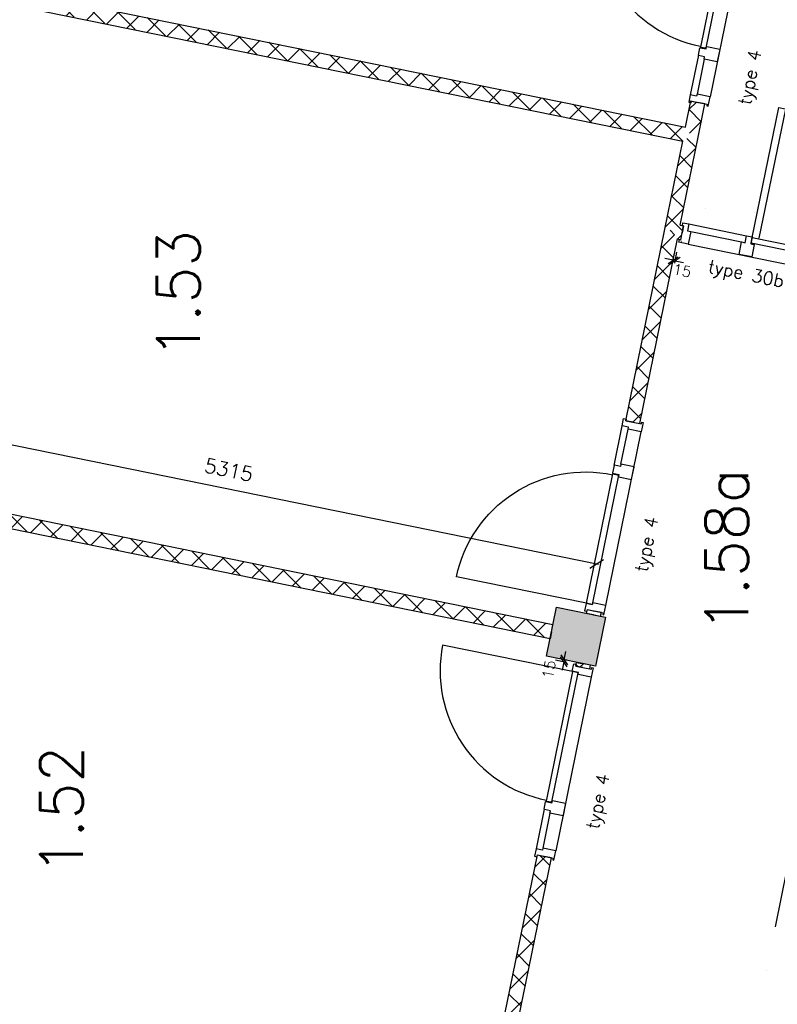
# Model space of a CAD drawing. Extents: x -84256 to 172857, y -58817 to 112048.
# Tile 65 of 90: x 29838 to 35146, y 74095 to 80991. Entities that reach past the tile are written whole.
import ezdxf

# ---------------------------------------------------------------- set-up
doc = ezdxf.new("R2010")
doc.units = 0
doc.header["$LTSCALE"] = 50
doc.header["$MEASUREMENT"] = 0
doc.header["$PDMODE"] = 3
doc.header["$PDSIZE"] = 0.001
doc.linetypes.add('DASHDOT', pattern=[25, 12.5, -6.25, 0, -6.25])
doc.layers.get('0').update_dxf_attribs({"linetype": 'CONTINUOUS'})
doc.layers.get('DEFPOINTS').update_dxf_attribs({"linetype": 'CONTINUOUS'})
for name, color, linetype in [('_BRANDCOMPART', 6, 'DASHDOT'), ('A--A22--_F123-', 9, 'CONTINUOUS'), ('A--A28--_F12--', 7, 'CONTINUOUS'), ('A--L21--', 3, 'CONTINUOUS'), ('A--L22--_F-2--', 7, 'CONTINUOUS'), ('A--L28--', 7, 'CONTINUOUS'), ('A--L28--_F12--', 7, 'CONTINUOUS'), ('A--L32--', 7, 'CONTINUOUS'), ('A--L32--_F-23-', 2, 'CONTINUOUS'), ('A--L32--_F123-', 1, 'CONTINUOUS'), ('A--L32--_F123-DRAAIR', 7, 'CONTINUOUS'), ('A--M$1A-_F123-', 1, 'CONTINUOUS'), ('A--M1$A-_F123-', 1, 'CONTINUOUS'), ('A--T$1A-_F123-_R', 4, 'CONTINUOUS'), ('TEKSTKOZIJNMERK', 2, 'CONTINUOUS'), ('X--LR---_CP', 7, 'CONTINUOUS')]:
    doc.layers.add(name, color=color, linetype=linetype)
doc.styles.add('ALFA-0_25', font='ROMANS')
doc.styles.add('B-01', font='SIMPLEX.SHX', dxfattribs={"width": 0.8, "height": 4.5})
doc.styles.add('HIEMSTRA', font='romans.shx')
doc.dimstyles.new('BEILEN', dxfattribs={"dimscale": 40, "dimtxt": 2.5, "dimasz": 2, "dimexe": 0.3, "dimexo": 0.3, "dimgap": 2, "dimtad": 1, "dimdec": 0, "dimzin": 0, "dimdsep": 46, "dimtxsty": 'HIEMSTRA', "dimblk1": 'OBLIQUE', "dimblk2": 'OBLIQUE', "dimsah": 1, "dimcen": -0.09, "dimdle": 0.3, "dimse1": 1, "dimclrd": 2, "dimclre": 2, "dimclrt": 3, "dimadec": 0, "dimazin": 0, "dimtfac": 1, "dimtdec": 4, "dimtofl": 0, "dimtmove": 2, "dimatfit": 3, "dimldrblk": 'OBLIQUE', "dimfxl": 1, "dimtvp": 625, "dimtolj": 1, "dimtzin": 0, "dimarcsym": 0})
doc.dimstyles.get("Standard").update_dxf_attribs({"dimscale": 40, "dimtxt": 2.5, "dimasz": 2, "dimexe": 0.3, "dimexo": 0.3, "dimgap": 2, "dimtad": 0, "dimdec": 0, "dimzin": 0, "dimdsep": 46, "dimtxsty": 'HIEMSTRA', "dimblk1": 'OBLIQUE', "dimblk2": 'OBLIQUE', "dimsah": 1, "dimcen": -0.09, "dimdle": 0.3, "dimse1": 1, "dimclrd": 2, "dimclre": 2, "dimclrt": 3, "dimadec": 0, "dimazin": 0, "dimtfac": 1, "dimtdec": 4, "dimtix": 1, "dimtmove": 0, "dimatfit": 3, "dimldrblk": 'OBLIQUE', "dimfxl": 1, "dimtvp": 625, "dimtolj": 1, "dimtzin": 0, "dimarcsym": 0})
doc.dimstyles.new('STANDARD$0', dxfattribs={"dimscale": 50, "dimtxt": 2.5, "dimasz": 2, "dimexe": 2, "dimexo": 0, "dimgap": 2, "dimtad": 1, "dimdec": 0, "dimzin": 0, "dimdsep": 46, "dimtxsty": 'ALFA-0_25', "dimblk1": 'OBLIQUE', "dimblk2": 'OBLIQUE', "dimsah": 1, "dimcen": -3, "dimdle": 2, "dimclrd": 1, "dimclre": 1, "dimclrt": 2, "dimadec": 0, "dimazin": 0, "dimtfac": 0.666667, "dimtofl": 0, "dimtmove": 2, "dimatfit": 3, "dimldrblk": 'OBLIQUE', "dimfxl": 1, "dimtvp": 0.833333, "dimtolj": 1, "dimtzin": 0, "dimarcsym": 0})
pattern_1 = [(45, (-34407.34, -79514), (-84.85281, 84.85281), []), (135, (-34407.34, -79514), (-84.85281, -84.85281), [])]

# ---------------------------------------------------------------- blocks, each defined once
blk = doc.blocks.new('*U1196')
at = {"layer": 'A--A22--_F123-', "linetype": 'Continuous'}
h = blk.add_hatch(dxfattribs=at)
h.set_pattern_fill('ALFAKRS', color=256, scale=120, style=0)
h.set_pattern_definition([(45, (-34542.79, -80178.91), (-84.85281, 84.85281), []), (135, (-34542.79, -80178.91), (-84.85281, -84.85281), [])])
h.paths.add_polyline_path([(0, 0), (-39, 59), (-1.5, 243.2), (47.5, 233.2), (96.5, 223.2), (49, -10)])
at = {"layer": 'A--L22--_F-2--', "color": 2, "linetype": 'Continuous'}
for points in [[(-39, 59), (-39, 59), (-1.5, 243.2), (47.5, 233.2)], [(49, -10), (49, -10), (96.5, 223.2), (47.5, 233.2)]]:
    blk.add_lwpolyline(points, dxfattribs=at)
blk = doc.blocks.new('*U1194')
at = {"layer": 'A--A22--_F123-', "linetype": 'Continuous'}
h = blk.add_hatch(dxfattribs=at)
h.set_pattern_fill('ALFAKRS', color=256, scale=120, style=0)
h.set_pattern_definition([(45, (-29123.75, -81282.78), (-84.85281, 84.85281), []), (135, (-29123.75, -81282.78), (-84.85281, -84.85281), [])])
h.paths.add_polyline_path([(0, 0), (10, 49), (5380, -1044.9), (5419, -1103.9), (5360.1, -1142.9), (-10, -49)])
at = {"layer": 'A--L22--_F-2--', "color": 2, "linetype": 'Continuous'}
for points in [[(0, 0), (-10, -49), (5360.1, -1142.9), (5360.1, -1142.9)], [(0, 0), (10, 49), (5380, -1044.9), (5380, -1044.9)]]:
    blk.add_lwpolyline(points, dxfattribs=at)
blk = doc.blocks.new('dr_930type4')
at = {"layer": 'A--L32--_F123-', "color": 1}
for p, q in [((67, 0), (1307, 0)), ((1057, -93.8), (1307, -93.8)), ((1038, -139), (1322, -139))]:
    blk.add_line(p, q, dxfattribs=at)
at = {"layer": 'A--L32--_F123-'}
for points in [[(0, -9), (0, 0), (67, 0), (67, -93.8), (52, -93.8), (52, -139), (0, -139), (0, -121), (12, -121), (12, -9), (0, -9)], [(969, 0), (1055, 0), (1057, 0), (1057, -93.8), (1057, -93.8), (1040, -93.8), (1040, -137), (1038, -139), (986, -139), (984, -137), (984, -93.8), (969, -93.8), (967, -93.8), (967, 0)], [(1374, -9), (1374, 0), (1307, 0), (1307, -93.8), (1322, -93.8), (1322, -139), (1374, -139), (1374, -121), (1362, -121), (1362, -9), (1374, -9)], [(54, -95.6), (54, -135.6), (980.1, -135.6), (977.1, -95.6), (54, -95.6)]]:
    blk.add_lwpolyline(points, close=True, dxfattribs=at)
blk.add_point((1374, 0), dxfattribs=at)
blk.add_point((1374, 0), dxfattribs=at)
at = {"layer": 'A--L32--_F123-DRAAIR', "color": 1}
blk.add_lwpolyline([(54, -135.6), (54, -1065.6, 0.414214), (973, -135.8)], format="xyb", dxfattribs=at)
at = {"layer": 'X--LR---_CP', "color": 1, "linetype": 'Continuous'}
blk.add_point((0, 0), dxfattribs=at)
at = {"layer": 'X--LR---_CP', "color": 1}
blk.add_point((982, 0), dxfattribs=at)
blk = doc.blocks.new('*U1175')
at = {"layer": 'A--A22--_F123-', "linetype": 'Continuous'}
h = blk.add_hatch(dxfattribs=at)
h.set_pattern_fill('ALFAKRS', color=256, scale=120, style=0)
h.set_pattern_definition([(45, (-33103.91, -73124.16), (-84.85281, 84.85281), []), (135, (-33103.91, -73124.16), (-84.85281, -84.85281), [])])
h.paths.add_polyline_path([(0, 0), (-39, 59), (361.5, 2016.4), (410.5, 2006.4), (459.5, 1996.4), (49, -10.1)])
at = {"layer": 'A--L22--_F-2--', "color": 2, "linetype": 'Continuous'}
for points in [[(-39, 59), (-39, 59), (361.5, 2016.4), (410.5, 2006.4)], [(49, -10.1), (49, -10.1), (459.5, 1996.4), (410.5, 2006.4)]]:
    blk.add_lwpolyline(points, dxfattribs=at)
blk = doc.blocks.new('*U1147')
at = {"layer": 'A--A22--_F123-', "linetype": 'Continuous'}
h = blk.add_hatch(dxfattribs=at)
h.set_pattern_fill('ALFAKRS', color=256, scale=120, style=0)
h.set_pattern_definition([(45, (-33783.9, -76453.42), (-84.85281, 84.85281), []), (135, (-33783.9, -76453.42), (-84.85281, -84.85281), [])])
h.paths.add_polyline_path([(0, 0), (-49, 10), (-43.6, 36.4), (5.4, 26.5), (54.4, 16.5), (49, -10)])
at = {"layer": 'A--L22--_F-2--', "color": 2, "linetype": 'Continuous'}
for points in [[(0, 0), (-49, 10), (-43.6, 36.4), (5.4, 26.5)], [(0, 0), (49, -10), (54.4, 16.5), (5.4, 26.5)]]:
    blk.add_lwpolyline(points, dxfattribs=at)
blk = doc.blocks.new('*U1142')
at = {"layer": 'A--A22--_F123-', "linetype": 'Continuous'}
h = blk.add_hatch(dxfattribs=at)
h.set_pattern_fill('ALFAKRS', color=256, scale=120, style=0)
h.set_pattern_definition([(45, (-33564.55, -76704.25), (-84.85281, 84.85281), []), (135, (-33564.55, -76704.25), (-84.85281, -84.85281), [])])
h.paths.add_polyline_path([(0, 0), (-10, -49), (-5007.4, 969), (-4997.4, 1018), (-4987.4, 1067), (10, 49)])
at = {"layer": 'A--L22--_F-2--', "color": 2, "linetype": 'Continuous'}
for points in [[(0, 0), (10, 49), (-4987.4, 1067), (-4997.4, 1018)], [(0, 0), (-10, -49), (-5007.4, 969), (-4997.4, 1018)]]:
    blk.add_lwpolyline(points, dxfattribs=at)
blk = doc.blocks.new('Q020437-')
at = {"layer": 'A--A28--_F12--', "color": 8}
for points in [[(-175, -175), (-175, 175), (175, 175)], [(-175, -175), (175, 175), (175, -175)]]:
    blk.add_solid(points, dxfattribs=at)
at = {"layer": 'A--L28--_F12--', "color": 3, "linetype": 'Continuous'}
blk.add_lwpolyline([(-175, -175), (-175, 175), (175, 175), (175, -175)], close=True, dxfattribs=at)
at = {"layer": 'X--LR---_CP'}
for p in [(-175, 0), (-175, 0), (175, 0)]:
    blk.add_point(p, dxfattribs=at)
blk = doc.blocks.new('*U1080')
at = {"layer": 'A--A22--_F123-', "linetype": 'Continuous'}
h = blk.add_hatch(dxfattribs=at)
h.set_pattern_fill('ALFAKRS', color=256, scale=120, style=0)
h.set_pattern_definition(pattern_1)
h.paths.add_polyline_path([(0, 0), (-49, 10), (76.5, 625.9), (135.4, 664.9), (184.4, 654.9), (59, 39)])
at = {"layer": 'A--L22--_F-2--', "color": 2, "linetype": 'Continuous'}
for points in [[(-49, 10), (-49, 10), (76.5, 625.9), (76.5, 625.9)], [(59, 39), (59, 39), (184.4, 654.9), (184.4, 654.9)]]:
    blk.add_lwpolyline(points, dxfattribs=at)
blk = doc.blocks.new('_OBLIQUE')
at = {"color": 0, "linetype": 'ByBlock'}
blk.add_line((-0.5, -0.5), (0.5, 0.5), dxfattribs=at)
blk = doc.blocks.new('*D267')
at = {"color": 2, "linetype": 'ByBlock', "transparency": 16777216}
blk.add_line((28765, 78753.5), (33996.6, 77687.8), dxfattribs=at)
at = {"layer": 'DEFPOINTS', "color": 0, "linetype": 'ByBlock', "transparency": 16777216}
for p in [(28776.8, 78751.1), (33984.8, 77690.2), (33984.8, 77690.2)]:
    blk.add_point(p, dxfattribs=at)
at = {"color": 2, "linetype": 'ByBlock', "transparency": 16777216, "xscale": 80, "yscale": 80, "zscale": 80}
for p, rotation in [((28776.8, 78751.1), 168.486290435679), ((33984.8, 77690.2), 348.4862904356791)]:
    blk.add_blockref('_OBLIQUE', p, dxfattribs=dict(at, rotation=rotation))
at = {"color": 3, "linetype": 'ByBlock', "transparency": 16777216, "insert": (31406.7, 78348), "char_height": 100, "attachment_point": 5, "rotation": 348.48629, "style": 'HIEMSTRA'}
blk.add_mtext('\\A1;5315', dxfattribs=at)
blk = doc.blocks.new('*D341')
at = {"layer": 'A--M$1A-_F123-', "color": 2, "linetype": 'Continuous', "lineweight": -2, "transparency": 16777216}
for p, q in [((23981.9, 29671.5), (23903.5, 29687.4)), ((23978.7, 29655.8), (23984.3, 29683.2)), ((24079.9, 29651.5), (23981.9, 29671.5)), ((24079.9, 29651.5), (24158.2, 29635.5))]:
    blk.add_line(p, q, dxfattribs=at)
at = {"layer": 'DEFPOINTS', "color": 0, "linetype": 'Continuous', "transparency": 16777216}
for p in [(23981.9, 29671.5), (23976.3, 29644), (24074.3, 29624)]:
    blk.add_point(p, dxfattribs=at)
at = {"layer": 'A--M$1A-_F123-', "color": 2, "linetype": 'Continuous', "lineweight": -2, "transparency": 16777216, "xscale": 80, "yscale": 80, "zscale": 80}
for p, rotation in [((23981.9, 29671.5), 348.4862903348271), ((24079.9, 29651.5), 168.4862903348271)]:
    blk.add_blockref('_OBLIQUE', p, dxfattribs=dict(at, rotation=rotation))
at = {"layer": 'A--M$1A-_F123-', "color": 3, "linetype": 'Continuous', "transparency": 16777216, "insert": (36506, 90903.8), "char_height": 100, "attachment_point": 5, "rotation": 348.48629, "style": 'HIEMSTRA'}
blk.add_mtext('\\A1;100', dxfattribs=at)
blk = doc.blocks.new('*U1023')
at = {"layer": 'A--A22--_F123-', "linetype": 'Continuous'}
h = blk.add_hatch(dxfattribs=at)
h.set_pattern_fill('ALFAKRS', color=256, scale=120, style=0)
h.set_pattern_definition(pattern_1)
h.paths.add_polyline_path([(0, 0), (59, 39), (82.5, 34.2), (72.5, -14.8), (62.5, -63.8), (39, -59)])
at = {"layer": 'A--L22--_F-2--', "color": 2, "linetype": 'Continuous'}
for points in [[(59, 39), (59, 39), (82.5, 34.2), (72.5, -14.8)], [(39, -59), (39, -59), (62.5, -63.8), (72.5, -14.8)]]:
    blk.add_lwpolyline(points, dxfattribs=at)
blk = doc.blocks.new('*U1022')
at = {"layer": 'A--A22--_F123-', "linetype": 'Continuous'}
h = blk.add_hatch(dxfattribs=at)
h.set_pattern_fill('ALFAKRS', color=256, scale=120, style=0)
h.set_pattern_definition([(45, (-34134, -78172.13), (-84.85281, 84.85281), []), (135, (-34134, -78172.13), (-84.85281, -84.85281), [])])
h.paths.add_polyline_path([(0, 0), (-49, 10), (224.3, 1351.8), (273.3, 1341.9), (312.4, 1282.9), (49, -10)])
at = {"layer": 'A--L22--_F-2--', "color": 2, "linetype": 'Continuous'}
for points in [[(0, 0), (-49, 10), (224.3, 1351.8), (224.3, 1351.8)], [(0, 0), (49, -10), (312.4, 1282.9), (312.4, 1282.9)]]:
    blk.add_lwpolyline(points, dxfattribs=at)
blk = doc.blocks.new('Q0340081')
at = {"layer": 'A--L32--_F123-', "color": 2, "linetype": 'Continuous'}
blk.add_lwpolyline([(0, 0), (0, -40), (926.12, -40), (923.12, 0), (0, 0)], close=True, dxfattribs=at)
at = {"layer": 'A--L32--_F123-', "color": 1, "linetype": 'Continuous'}
blk.add_lwpolyline([(0, -40), (0, -970, 0.4142136), (930, -40)], format="xyb", dxfattribs=at)
blk = doc.blocks.new('TYPE30ELEC')
at = {"layer": 'A--L32--_F-23-'}
for points in [[(58, -119.5), (-9, -119.5), (-9, -100), (0, -100), (0, 0), (-9, 0), (-9, 19.5), (33, 19.5), (33, -30.5), (58, -30.5)], [(511, -119.5), (421, -119.5), (421, -30.5), (446, -30.5), (446, 19.5), (486, 19.5), (486, -30.5), (511, -30.5)], [(1481, -119.5), (1391, -119.5), (1391, -30.5), (1416, -30.5), (1416, 19.5), (1456, 19.5), (1456, -30.5), (1481, -30.5)], [(1844, -119.5), (1911, -119.5), (1911, -100), (1902, -100), (1902, 0), (1911, 0), (1911, 19.5), (1869, 19.5), (1869, -30.5), (1844, -30.5)]]:
    blk.add_lwpolyline(points, close=True, dxfattribs=at)
at = {"layer": 'A--L32--_F123-', "color": 1}
for p, q in [((536, 19.5), (537.6, 943.2)), ((33, 19.5), (446, 19.5)), ((1456, 19.5), (1869, 19.5)), ((58, -30.5), (421, -30.5)), ((1481, -30.5), (1844, -30.5)), ((58, -119.5), (1844, -119.5))]:
    blk.add_line(p, q, dxfattribs=at)
at = {"layer": 'A--L32--', "linetype": 'Continuous', "xscale": -1, "rotation": 180}
blk.add_blockref('Q0340081', (488, -25.5), dxfattribs=at)
blk = doc.blocks.new('*D493')
at = {"layer": 'A--M1$A-_F123-', "color": 1, "lineweight": -2, "transparency": 16777216}
for p, q in [((33653.4, 76507.5), (33665.2, 76566.4)), ((33667.5, 76489.4), (33591.6, 76504.6)), ((33670.4, 76504.1), (33594.5, 76519.3)), ((33650.4, 76492.8), (33638.6, 76434))]:
    blk.add_line(p, q, dxfattribs=at)
at = {"layer": 'DEFPOINTS', "color": 0, "transparency": 16777216}
for p in [(33650.4, 76492.8), (33667.5, 76489.4), (33670.4, 76504.1)]:
    blk.add_point(p, dxfattribs=at)
at = {"layer": 'A--M1$A-_F123-', "color": 1, "lineweight": -2, "transparency": 16777216, "xscale": 60, "yscale": 60, "zscale": 60}
for p, rotation in [((33650.4, 76492.8), 78.64968447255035), ((33653.4, 76507.5), 258.6496844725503)]:
    blk.add_blockref('_OBLIQUE', p, dxfattribs=dict(at, rotation=rotation))
at = {"layer": 'A--M1$A-_F123-', "color": 2, "transparency": 16777216, "insert": (33546.4, 76440.7), "char_height": 75, "attachment_point": 5, "rotation": 78.64968, "style": 'ALFA-0_25'}
blk.add_mtext('\\A1;15', dxfattribs=at)
blk = doc.blocks.new('*D534')
at = {"layer": 'A--M1$A-_F123-', "color": 1, "lineweight": -2, "transparency": 16777216}
for p, q in [((34416.1, 79305.8), (34357.3, 79317.6)), ((34412.9, 79289.8), (34427.9, 79364.6)), ((34427.6, 79286.8), (34442.7, 79361.6)), ((34430.9, 79302.8), (34489.7, 79291))]:
    blk.add_line(p, q, dxfattribs=at)
at = {"layer": 'DEFPOINTS', "color": 0, "transparency": 16777216}
for p in [(34412.9, 79289.8), (34416.1, 79305.8), (34427.6, 79286.8)]:
    blk.add_point(p, dxfattribs=at)
at = {"layer": 'A--M1$A-_F123-', "color": 1, "lineweight": -2, "transparency": 16777216, "xscale": 60, "yscale": 60, "zscale": 60}
for p, rotation in [((34416.1, 79305.8), 348.6495571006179), ((34430.9, 79302.8), 168.6495571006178)]:
    blk.add_blockref('_OBLIQUE', p, dxfattribs=dict(at, rotation=rotation))
at = {"layer": 'A--M1$A-_F123-', "color": 2, "transparency": 16777216, "insert": (34479.4, 79234.3), "char_height": 75, "attachment_point": 5, "rotation": 348.64956, "style": 'ALFA-0_25'}
blk.add_mtext('\\A1;15', dxfattribs=at)
blk = doc.blocks.new('*U854')
at = {"layer": 'A--A22--_F123-', "linetype": 'Continuous'}
h = blk.add_hatch(dxfattribs=at)
h.set_pattern_fill('ALFAKRS', color=256, scale=120, style=0)
h.set_pattern_definition([(45, (-27686.65, -74227.67), (-84.85281, 84.85281), []), (135, (-27686.65, -74227.67), (-84.85281, -84.85281), [])])
h.paths.add_polyline_path([(0, 0), (10, 49), (5378.3, -1044.5), (5417.3, -1103.5), (5358.2, -1142.5), (-10, -49)])
at = {"layer": 'A--L22--_F-2--', "color": 2, "linetype": 'Continuous'}
for points in [[(0, 0), (-10, -49), (5358.2, -1142.5), (5358.2, -1142.5)], [(0, 0), (10, 49), (5378.3, -1044.5), (5378.3, -1044.5)]]:
    blk.add_lwpolyline(points, dxfattribs=at)
blk = doc.blocks.new('*U852')
at = {"layer": 'A--A22--_F123-', "linetype": 'Continuous'}
h = blk.add_hatch(dxfattribs=at)
h.set_pattern_fill('ALFAKRS', color=256, scale=120, style=0)
h.set_pattern_definition([(45, (-33859.15, -76822.84), (-84.85281, 84.85281), []), (135, (-33859.15, -76822.84), (-84.85281, -84.85281), [])])
h.paths.add_polyline_path([(0, 0), (-49, 10), (-43.6, 36.4), (5.4, 26.5), (54.4, 16.5), (49, -10)])
at = {"layer": 'A--L22--_F-2--', "color": 2, "linetype": 'Continuous'}
for points in [[(0, 0), (-49, 10), (-43.6, 36.4), (5.4, 26.5)], [(0, 0), (49, -10), (54.4, 16.5), (5.4, 26.5)]]:
    blk.add_lwpolyline(points, dxfattribs=at)

msp = doc.modelspace()

# ---------------------------------------------------------------- linework, layer by layer
at = {"layer": '_BRANDCOMPART'}
msp.add_lwpolyline([(30494.6, 38221.7), (28457.9, 38236.7), (28457.9, 38236.7), (28457.9, 45608.5), (27870.4, 45675.5), (28200, 47293.7), (29563.6, 47293.7), (29893.6, 48913.5), (36087.2, 79318.8), (38726.9, 79318.8), (38727, 82343.2), (39358.5, 82343.2), (39358.5, 83251.9), (41161.4, 83251.9), (41154.9, 76346.4), (42676.3, 76346.4), (46227.6, 68844.3), (45422, 68503.3), (45422, 67290.8), (51065.6, 68757.4)], dxfattribs=at)
at = {"layer": 'A--L32--_F123-', "color": 1}
for p in [(34456.1, 79442.8), (34473.8, 79439.2)]:
    msp.add_point(p, dxfattribs=at)
at = {"layer": 'X--LR---_CP', "color": 1, "linetype": 'Continuous'}
msp.add_point((34643.3, 79665.9), dxfattribs=at)
msp.add_point((34643.3, 79665.9), dxfattribs=at)
at = {"layer": 'X--LR---_CP'}
msp.add_point((34984.6, 79639.8), dxfattribs=at)

# ---------------------------------------------------------------- block references
at = {"layer": 'A--L21--', "linetype": 'Continuous'}
for name, p in [('*U1194', (29123.7, 81282.8)), ('*U1196', (34542.8, 80178.9)), ('*U1080', (34407.3, 79514)), ('*U1022', (34134, 78172.1)), ('*U1142', (33564.6, 76704.3)), ('*U852', (33859.2, 76822.8)), ('*U1147', (33783.9, 76453.4)), ('*U1175', (33103.9, 73124.2)), ('*U854', (27686.6, 74227.7))]:
    msp.add_blockref(name, p, dxfattribs=at)
at = {"layer": 'A--L21--'}
msp.add_blockref('*U1023', (34407.3, 79514), dxfattribs=at)
at = {"layer": 'A--L28--', "linetype": 'Continuous', "rotation": 348.4862903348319}
msp.add_blockref('Q020437-', (33736, 76669.3), dxfattribs=at)
at = {"layer": 'A--L32--', "linetype": 'Continuous'}
for p, rotation in [((34936.4, 81731.6), 258.4862903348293), ((33855.9, 76451), 258.4862903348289)]:
    msp.add_blockref('dr_930type4', p, dxfattribs=dict(at, rotation=rotation))
at = {"layer": 'A--L32--', "linetype": 'Continuous', "xscale": -1.000000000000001, "rotation": 258.4862903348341}
msp.add_blockref('dr_930type4', (33931.7, 76823.4), dxfattribs=at)
at = {"layer": 'A--L32--_F123-', "color": 1, "rotation": 348.4862903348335}
msp.add_blockref('TYPE30ELEC', (34489.8, 79548.2), dxfattribs=at)

# ---------------------------------------------------------------- texts
at = {"layer": 'A--T$1A-_F123-_R', "style": 'ALFA-0_25'}
for s, p in [('1.53', (31100.1, 78617.6)), ('1.58a', (34942.8, 76702.8)), ('1.52', (30280.8, 75004.8))]:
    msp.add_text(s, height=300, rotation=90, dxfattribs=at).set_placement(p)
at = {"layer": 'TEKSTKOZIJNMERK', "style": 'B-01'}
for s, rotation, p in [('type 4', 78.486, (34958.9, 80388.1)), ('type 30b', 348.48629, (34654.2, 79222.1)), ('type 4', 78.486, (34234.8, 77116.8)), ('type 4', 78.486, (33894.4, 75316.5))]:
    msp.add_text(s, height=90, rotation=rotation, dxfattribs=at).set_placement(p)

# ---------------------------------------------------------------- dimensions: what is measured, and where the dimension line sits
at = {"layer": 'A--M$1A-_F123-', "linetype": 'Continuous'}
dim = msp.add_aligned_dim(p1=(24074.3, 29624), p2=(23976.3, 29644), distance=-28, dimstyle='Standard', dxfattribs=at)
dim.commit()
dim.dimension.update_dxf_attribs({"geometry": '*D341', "text_midpoint": (36506, 90903.8)})
dim = msp.add_aligned_dim(p1=(28672.8, 78240.7), p2=(33880.8, 77179.8), distance=0, dimstyle='BEILEN', dxfattribs=at)
dim.commit()
dim.dimension.update_dxf_attribs({"geometry": '*D267', "text_midpoint": (31302.8, 77837.7), "insert": (-104, -510.4)})
at = {"layer": 'A--M1$A-_F123-'}
for base, p1, p2, angle, picture, middle in [((34416.1, 79305.8), (34427.6, 79286.8), (34412.9, 79289.8), 168.64956, '*D534', (34479.4, 79234.3)), ((33650.4, 76492.8), (33670.4, 76504.1), (33667.5, 76489.4), 258.64968, '*D493', (33546.4, 76440.7))]:
    dim = msp.add_linear_dim(base=base, p1=p1, p2=p2, angle=angle, dimstyle='STANDARD$0', override={"dimscale": 30, "dimblk1": 'OBLIQUE', "dimblk2": 'OBLIQUE'}, dxfattribs=at)
    dim.commit()
    dim.dimension.update_dxf_attribs({"geometry": picture, "text_midpoint": middle, "dimtype": 161})

doc.saveas('drawing.dxf')
